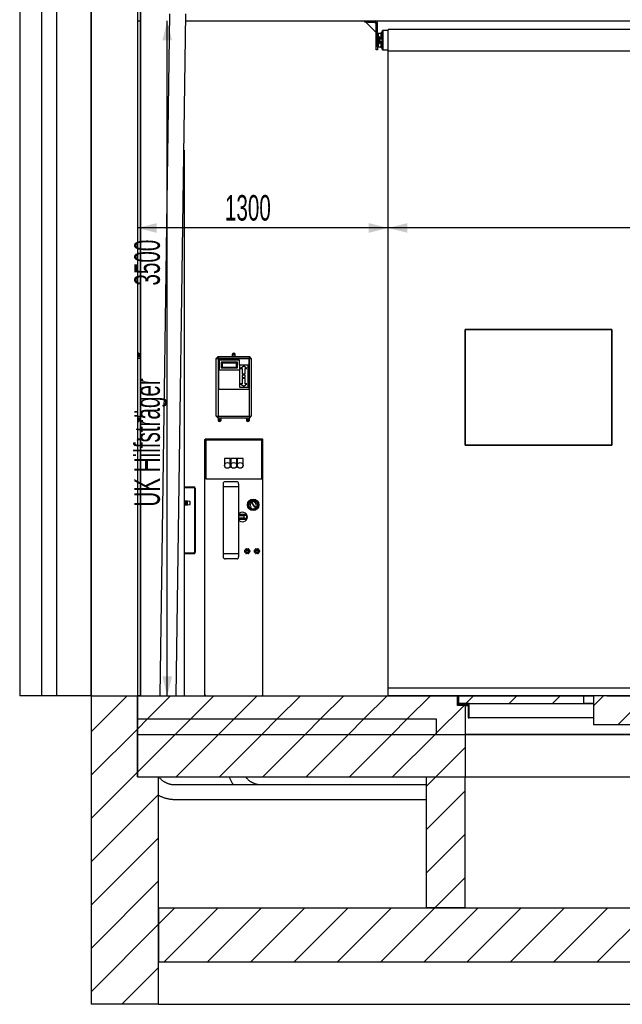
# Model space of a CAD drawing. Header units: millimetres. Extents: x 250 to 59450, y 0 to 41800.
# Tile 116 of 148: x 27277 to 30402, y 27133 to 32239. Entities that reach past the tile are written whole.
import ezdxf

# ---------------------------------------------------------------- set-up
doc = ezdxf.new("R2010")
doc.units = ezdxf.units.MM
doc.header["$LTSCALE"] = 50
doc.linetypes.add('CENTER', pattern=[10.16, 6.35, -1.27, 1.27, -1.27])
doc.layers.add('MASS', color=29, linetype='Continuous')
doc.layers.add('SCHNITT', color=5, linetype='CENTER')
doc.styles.add('SLDTEXTSTYLE0', font='TXT', dxfattribs={"width": 0.605})
doc.dimstyles.new('SLDDIMSTYLE2', dxfattribs={"dimtxt": 128.415934, "dimasz": 100, "dimexe": 0, "dimexo": 0.0625, "dimgap": 32.103984, "dimtad": 1, "dimdec": 1, "dimrnd": 1e-09, "dimzin": 12, "dimdsep": 46, "dimtxsty": 'SLDTEXTSTYLE0', "dimsah": 1, "dimcen": 0.09, "dimadec": 0, "dimazin": 3, "dimtfac": 1, "dimtdec": 1, "dimtofl": 0, "dimtmove": 0, "dimatfit": 3, "dimfxl": 1, "dimfrac": 2, "dimtolj": 1, "dimtzin": 12, "dimarcsym": 0})

# ---------------------------------------------------------------- blocks, each defined once
blk = doc.blocks.new('_D_57')
at = {"layer": 'MASS'}
blk.add_line((28042.4, 28733.2), (28042.4, 32233.2), dxfattribs=at)
for points in [[(28042.4, 32233.2), (28017.4, 32133.2), (28067.4, 32133.2)], [(28042.4, 28733.2), (28067.4, 28833.2), (28017.4, 28833.2)]]:
    blk.add_solid(points, dxfattribs=at)
at = {"layer": 'MASS', "attachment_point": 1, "rotation": 90, "style": 'SLDTEXTSTYLE0'}
for s, insert, char_height in [('3500', (27871.8, 30860.5), 132.29), ('UK Hilfsträger', (27871.8, 29713.9), 132.292)]:
    blk.add_mtext(s, dxfattribs=dict(at, insert=insert, char_height=char_height))
blk = doc.blocks.new('_D_58')
at = {"layer": 'MASS'}
blk.add_line((35187.4, 31159.3), (29187.4, 31159.3), dxfattribs=at)
for points in [[(29187.4, 31159.3), (29287.4, 31134.3), (29287.4, 31184.3)], [(35187.4, 31159.3), (35087.4, 31184.3), (35087.4, 31134.3)]]:
    blk.add_solid(points, dxfattribs=at)
at = {"layer": 'MASS', "insert": (31991.4, 31329.9), "char_height": 132.29, "attachment_point": 1, "style": 'SLDTEXTSTYLE0'}
blk.add_mtext('6000', dxfattribs=at)
blk = doc.blocks.new('_D_59')
at = {"layer": 'MASS'}
blk.add_line((29187.4, 31159.3), (27887.4, 31159.3), dxfattribs=at)
for points in [[(27887.4, 31159.3), (27987.4, 31134.3), (27987.4, 31184.3)], [(29187.4, 31159.3), (29087.4, 31184.3), (29087.4, 31134.3)]]:
    blk.add_solid(points, dxfattribs=at)
at = {"layer": 'MASS', "insert": (28341.4, 31329.9), "char_height": 132.29, "attachment_point": 1, "style": 'SLDTEXTSTYLE0'}
blk.add_mtext('1300', dxfattribs=at)
blk = doc.blocks.new('_D_60')
at = {"layer": 'MASS'}
for p, q in [((35837.4, 32183.2), (35837.4, 32800.2)), ((35837.4, 32775.2), (27887.4, 32775.2))]:
    blk.add_line(p, q, dxfattribs=at)
for points in [[(27887.4, 32775.2), (27987.4, 32750.2), (27987.4, 32800.2)], [(35837.4, 32775.2), (35737.4, 32800.2), (35737.4, 32750.2)]]:
    blk.add_solid(points, dxfattribs=at)
at = {"layer": 'MASS', "insert": (31666.4, 32945.7), "char_height": 132.29, "attachment_point": 1, "style": 'SLDTEXTSTYLE0'}
blk.add_mtext('7950', dxfattribs=at)
blk = doc.blocks.new('_D_68')
at = {"layer": 'MASS'}
blk.add_line((41220.3, 34063.2), (41220.3, 28733.2), dxfattribs=at)
for points in [[(41220.3, 34063.2), (41195.3, 33963.2), (41245.3, 33963.2)], [(41220.3, 28733.2), (41245.3, 28833.2), (41195.3, 28833.2)]]:
    blk.add_solid(points, dxfattribs=at)
at = {"layer": 'MASS', "insert": (41049.8, 31202.2), "char_height": 132.29, "attachment_point": 1, "rotation": 90, "style": 'SLDTEXTSTYLE0'}
blk.add_mtext('5330', dxfattribs=at)

msp = doc.modelspace()

# ---------------------------------------------------------------- hatches: boundary and pattern name
at = {"linetype": 'Continuous', "lineweight": 18}
h = msp.add_hatch(dxfattribs=at)
h.set_pattern_fill('ANSI31', scale=50, style=0)
h.paths.add_polyline_path([(27647.36, 27133.17), (27997.36, 27133.17), (27997.36, 28313.17), (27887.36, 28313.17), (27887.36, 28733.17), (27647.36, 28733.17)], flags=0)
h = msp.add_hatch(dxfattribs=at)
h.set_pattern_fill('ANSI31', scale=50, style=0)
h.paths.add_polyline_path([(27887.36, 28733.17), (27887.36, 28613.17), (29437.36, 28613.17), (29437.36, 28533.17), (29587.36, 28533.17), (29587.36, 28683.17), (29547.36, 28683.17), (29547.36, 28733.17)], flags=0)
h = msp.add_hatch(dxfattribs=at)
h.set_pattern_fill('ANSI31', scale=50, style=0)
edge = h.paths.add_edge_path(flags=0)
edge.add_line((29547.36, 28683.17), (29587.36, 28683.17))
edge.add_line((29587.36, 28683.17), (29587.36, 28685.67))
edge.add_arc((29584.86, 28685.67), 2.5, 0, 90)
edge.add_line((29584.86, 28688.17), (29557.36, 28688.17))
edge.add_arc((29557.36, 28693.17), 5, 180, 270, ccw=False)
edge.add_line((29552.36, 28693.17), (29552.36, 28730.67))
edge.add_arc((29549.86, 28730.67), 2.5, 0, 90)
edge.add_line((29549.86, 28733.17), (29547.36, 28733.17))
edge.add_line((29547.36, 28733.17), (29547.36, 28683.17))
h = msp.add_hatch(dxfattribs=at)
h.set_pattern_fill('ANSI31', scale=50, style=0)
h.paths.add_polyline_path([(29437.36, 28613.17), (27887.36, 28613.17), (27887.36, 28533.17), (29437.36, 28533.17)], flags=0)
h = msp.add_hatch(dxfattribs=at)
h.set_pattern_fill('ANSI31', scale=50, style=0)
h.paths.add_polyline_path([(27887.36, 28533.17), (27887.36, 28313.17), (29587.36, 28313.17), (29587.36, 28533.17)], flags=0)
h = msp.add_hatch(dxfattribs=at)
h.set_pattern_fill('ANSI31', scale=50, style=0)
h.paths.add_polyline_path([(29387.36, 27633.17), (29587.36, 27633.17), (29587.36, 28313.17), (29387.36, 28313.17)], flags=0)
h = msp.add_hatch(dxfattribs=at)
h.set_pattern_fill('ANSI31', scale=50, style=0)
h.paths.add_polyline_path([(27997.36, 27633.17), (27997.36, 27353.17), (56532.36, 27353.17), (56532.36, 27633.17)], flags=0)
at = {"layer": 'SCHNITT', "linetype": 'Continuous', "lineweight": 18}
h = msp.add_hatch(dxfattribs=at)
h.set_pattern_fill('ANSI31', color=256, scale=50, angle=3e-322, style=0)
h.paths.add_polyline_path([(30201.36, 28733.17), (29552.36, 28733.17), (29552.36, 28693.17), (30201.36, 28693.17)], flags=0)
h = msp.add_hatch(dxfattribs=at)
h.set_pattern_fill('ANSI31', color=256, scale=50, angle=3e-322, style=0)
h.paths.add_polyline_path([(30252.36, 28583.17), (31397.36, 28583.17), (31397.36, 28733.17), (31092.36, 28733.17), (31092.36, 28733.16), (30322.36, 28733.16), (30322.36, 28733.17), (30252.36, 28733.17)], flags=0)
h = msp.add_hatch(dxfattribs=at)
h.set_pattern_fill('ANSI31', color=256, scale=50, angle=3e-322, style=0)
edge = h.paths.add_edge_path(flags=0)
edge.add_line((29607.36, 28618.17), (29607.36, 28693.17))
edge.add_line((29607.36, 28693.17), (29557.36, 28693.17))
edge.add_line((29557.36, 28693.17), (29557.36, 28690.67))
edge.add_arc((29559.86, 28690.67), 2.5, 180, 270)
edge.add_line((29559.86, 28688.17), (29597.36, 28688.17))
edge.add_arc((29597.36, 28683.17), 5, 0, 90, ccw=False)
edge.add_line((29602.36, 28683.17), (29602.36, 28620.67))
edge.add_arc((29604.86, 28620.67), 2.5, 180, 270)
edge.add_line((29604.86, 28618.17), (29607.36, 28618.17))

# ---------------------------------------------------------------- linework, layer by layer
at = {"color": 250, "linetype": 'Continuous', "lineweight": 25, "true_color": 0x404040}
for p, q in [((27901.36, 32633.17), (27901.36, 28733.17)), ((27904.36, 32633.17), (27904.36, 28733.17)), ((27277.36, 32443.17), (27277.36, 28733.17)), ((27392.36, 28733.17), (27392.36, 32443.17)), ((27467.36, 32443.17), (27467.36, 28733.17)), ((27647.36, 32443.17), (27647.36, 28733.17)), ((27647.36, 28733.17), (27647.36, 32443.17)), ((27887.36, 32443.17), (27887.36, 28733.17)), ((28005.36, 28733.17), (28055.36, 32270.24)), ((28089.36, 28733.17), (28139.36, 32270.24)), ((28129.36, 31562.83), (28129.36, 28733.17)), ((27392.36, 28733.17), (27277.36, 28733.17)), ((27467.36, 28733.17), (27392.36, 28733.17)), ((27647.36, 28733.17), (27467.36, 28733.17)), ((27647.36, 28733.17), (27647.36, 27133.17)), ((27647.36, 28733.17), (27887.36, 28733.17)), ((27887.36, 28733.17), (29547.36, 28733.17)), ((27887.36, 28733.17), (27887.36, 28613.17)), ((27887.36, 28313.17), (27887.36, 28733.17)), ((29547.36, 28733.17), (29547.36, 28683.17)), ((29547.36, 28733.17), (29549.86, 28733.17)), ((29547.36, 28683.17), (29547.36, 28733.17)), ((29549.86, 28733.17), (29552.36, 28733.17)), ((29552.36, 28730.67), (29552.36, 28693.17)), ((29587.36, 28683.17), (29547.36, 28683.17)), ((29587.36, 28683.17), (29547.36, 28683.17)), ((29557.36, 28688.17), (29584.86, 28688.17)), ((29587.36, 28685.67), (29587.36, 28683.17)), ((29587.36, 28683.17), (29587.36, 28533.17)), ((29602.36, 28683.17), (29587.36, 28683.17)), ((29587.36, 28683.17), (29602.36, 28683.17)), ((27887.36, 28613.17), (29437.36, 28613.17)), ((27887.36, 28613.17), (27887.36, 28533.17)), ((27887.36, 28613.17), (29437.36, 28613.17)), ((29437.36, 28613.17), (29437.36, 28533.17)), ((29437.36, 28613.17), (29437.36, 28533.17)), ((27887.36, 28533.17), (29587.36, 28533.17)), ((27887.36, 28533.17), (27887.36, 28313.17)), ((27887.36, 28533.17), (29437.36, 28533.17)), ((29437.36, 28533.17), (29587.36, 28533.17)), ((29587.36, 28533.17), (29587.36, 28313.17)), ((29587.36, 28533.17), (34787.36, 28533.17)), ((34787.36, 28533.17), (29587.36, 28533.17)), ((27887.36, 28313.17), (29587.36, 28313.17)), ((27887.36, 28313.17), (27997.36, 28313.17)), ((27997.36, 27133.17), (27997.36, 28313.17)), ((29387.36, 27633.17), (29387.36, 28313.17)), ((29387.36, 28313.17), (29587.36, 28313.17)), ((29587.36, 28313.17), (34787.36, 28313.17)), ((29587.36, 27633.17), (29587.36, 28313.17)), ((29587.36, 28313.17), (34787.36, 28313.17)), ((29387.36, 28270.67), (28083.04, 28270.67)), ((28082.17, 28195.67), (28083.04, 28195.67)), ((28083.04, 28195.67), (29387.36, 28195.67)), ((27997.36, 27633.17), (56532.36, 27633.17)), ((27997.36, 27633.17), (27997.36, 27353.17)), ((29587.36, 27633.17), (29387.36, 27633.17)), ((27997.36, 27353.17), (56532.36, 27353.17)), ((27997.36, 27133.17), (27647.36, 27133.17)), ((27997.36, 27133.17), (50960.65, 27133.17))]:
    msp.add_line(p, q, dxfattribs=at)
at = {"color": 96, "linetype": 'Continuous', "lineweight": 25, "true_color": 0x008000}
for p, q in [((27887.36, 32233.17), (27901.36, 32233.17)), ((28138.83, 32233.17), (29067.36, 32233.17)), ((29120.36, 32233.17), (35254.36, 32233.17))]:
    msp.add_line(p, q, dxfattribs=at)
at = {"color": 17, "linetype": 'Continuous', "lineweight": 25, "true_color": 0x804040}
for p, q in [((29067.36, 32227.17), (29067.36, 32233.17)), ((29067.36, 32233.17), (29082.36, 32233.17)), ((29082.36, 32227.17), (29067.36, 32227.17)), ((29071.36, 32227.17), (29126.36, 32172.17)), ((29082.36, 32233.17), (29120.36, 32233.17)), ((29082.36, 32227.17), (29120.36, 32227.17)), ((29116.36, 32227.17), (29126.36, 32217.17)), ((29126.36, 32098.17), (29126.36, 32221.17)), ((29132.36, 32098.17), (29132.36, 32221.17)), ((29155.86, 32173.17), (29152.36, 32173.17)), ((29152.36, 32137.67), (29152.36, 32173.17)), ((29159.36, 32173.17), (29155.86, 32173.17)), ((29155.86, 32137.67), (29155.86, 32173.17)), ((29155.86, 32137.67), (29155.86, 32173.17)), ((29162.36, 32183.17), (29159.36, 32183.17)), ((29159.36, 32173.17), (29159.36, 32183.17)), ((29162.36, 32173.17), (29159.36, 32173.17)), ((29159.36, 32133.17), (29159.36, 32173.17)), ((29187.36, 32183.17), (29162.36, 32183.17)), ((29162.36, 32133.17), (29162.36, 32183.17)), ((35187.36, 32188.17), (29187.36, 32188.17)), ((29187.36, 32078.17), (29187.36, 32188.17)), ((29152.36, 32167.17), (29132.36, 32167.17)), ((29137.36, 32164.67), (29132.36, 32164.67)), ((29137.36, 32149.33), (29132.36, 32149.33)), ((29137.36, 32149.33), (29137.36, 32164.67)), ((29143.36, 32151.17), (29137.36, 32151.17)), ((29137.36, 32149.33), (29137.36, 32117.02)), ((29143.36, 32151.17), (29143.36, 32115.17)), ((29158.36, 32137.67), (29143.36, 32137.67)), ((29143.36, 32128.67), (29158.36, 32128.67)), ((29152.36, 32093.17), (29152.36, 32128.67)), ((29155.86, 32093.17), (29155.86, 32128.67)), ((29155.86, 32093.17), (29155.86, 32128.67)), ((29159.36, 32143.17), (29158.36, 32143.17)), ((29158.36, 32143.17), (29158.36, 32123.17)), ((29158.36, 32123.17), (29159.36, 32123.17)), ((29159.36, 32093.17), (29159.36, 32133.17)), ((29162.36, 32083.17), (29162.36, 32133.17)), ((29126.36, 32083.17), (29126.36, 32098.17)), ((29132.36, 32083.17), (29126.36, 32083.17)), ((29137.36, 32117.02), (29132.36, 32117.02)), ((29137.36, 32101.67), (29132.36, 32101.67)), ((29132.36, 32099.17), (29152.36, 32099.17)), ((29132.36, 32098.17), (29132.36, 32083.17)), ((29137.36, 32101.67), (29137.36, 32117.02)), ((29137.36, 32115.17), (29143.36, 32115.17)), ((29152.36, 32093.17), (29155.86, 32093.17)), ((29155.86, 32093.17), (29159.36, 32093.17)), ((29159.36, 32093.17), (29162.36, 32093.17)), ((29159.36, 32083.17), (29159.36, 32093.17)), ((29159.36, 32083.17), (29162.36, 32083.17)), ((29162.36, 32083.17), (29187.36, 32083.17)), ((29187.36, 32078.17), (35187.36, 32078.17)), ((29187.36, 28773.67), (29187.36, 32078.17)), ((29587.36, 30033.17), (29587.36, 30633.17)), ((29587.36, 30633.17), (30347.36, 30633.17)), ((30347.36, 30633.17), (29587.36, 30633.17)), ((29587.36, 30633.17), (29587.36, 30033.17)), ((30347.36, 30633.17), (30347.36, 30033.17)), ((30347.36, 30033.17), (30347.36, 30633.17)), ((30347.36, 30033.17), (29587.36, 30033.17)), ((29587.36, 30033.17), (30347.36, 30033.17)), ((29187.36, 28773.67), (35187.36, 28773.67)), ((29187.36, 28733.68), (29187.36, 28773.67)), ((35187.36, 28733.68), (29187.36, 28733.68)), ((29187.36, 28733.17), (29187.36, 28733.68))]:
    msp.add_line(p, q, dxfattribs=at)
at = {"color": 190, "linetype": 'Continuous', "lineweight": 25, "true_color": 0x8000ff}
for p, q in [((27895.36, 30510.67), (27887.36, 30510.67)), ((27887.36, 30493.17), (27901.36, 30493.17)), ((27895.36, 30510.67), (27895.36, 30503.17)), ((27895.36, 30503.17), (27895.36, 30493.17)), ((28306.36, 30493.17), (28296.36, 30483.17)), ((28306.36, 30493.17), (28306.36, 30483.17)), ((28306.36, 30493.17), (28468.36, 30493.17)), ((28379.86, 30503.17), (28379.86, 30493.17)), ((28394.86, 30493.17), (28394.86, 30503.17)), ((28468.36, 30483.17), (28468.36, 30493.17)), ((28478.36, 30483.17), (28468.36, 30493.17)), ((27901.36, 30483.17), (27887.36, 30483.17)), ((28296.36, 30183.17), (28296.36, 30483.17)), ((28296.36, 30483.17), (28306.36, 30483.17)), ((28306.36, 30483.17), (28306.36, 30183.17)), ((28468.36, 30483.17), (28306.36, 30483.17)), ((28466.36, 30481.17), (28308.36, 30481.17)), ((28308.36, 30481.17), (28308.36, 30323.17)), ((28416.36, 30473.17), (28311.36, 30473.17)), ((28311.36, 30473.17), (28311.36, 30423.17)), ((28406.36, 30463.17), (28321.36, 30463.17)), ((28321.36, 30463.17), (28321.36, 30433.17)), ((28326.36, 30458.17), (28321.36, 30463.17)), ((28326.36, 30438.17), (28321.36, 30433.17)), ((28401.36, 30458.17), (28326.36, 30458.17)), ((28326.36, 30458.17), (28326.36, 30438.17)), ((28326.36, 30438.17), (28401.36, 30438.17)), ((28401.36, 30458.17), (28406.36, 30463.17)), ((28401.36, 30438.17), (28401.36, 30458.17)), ((28401.36, 30438.17), (28406.36, 30433.17)), ((28406.36, 30433.17), (28406.36, 30463.17)), ((28416.36, 30448.17), (28416.36, 30473.17)), ((28461.36, 30448.17), (28416.36, 30448.17)), ((28416.36, 30448.17), (28416.36, 30333.17)), ((28438.86, 30443.17), (28423.01, 30431.17)), ((28438.86, 30443.17), (28423.01, 30431.17)), ((28454.7, 30431.17), (28438.86, 30443.17)), ((28454.7, 30431.17), (28438.86, 30443.17)), ((28461.36, 30333.17), (28461.36, 30448.17)), ((28466.36, 30323.17), (28466.36, 30481.17)), ((28468.36, 30183.17), (28468.36, 30483.17)), ((28468.36, 30483.17), (28478.36, 30483.17)), ((28478.36, 30483.17), (28478.36, 30183.17)), ((28311.36, 30423.17), (28416.36, 30423.17)), ((28321.36, 30433.17), (28406.36, 30433.17)), ((28423.01, 30431.17), (28431.36, 30431.17)), ((28423.01, 30431.17), (28431.36, 30431.17)), ((28431.36, 30431.17), (28431.36, 30402.67)), ((28431.36, 30431.17), (28431.36, 30402.67)), ((28431.36, 30402.67), (28446.36, 30402.67)), ((28431.36, 30402.67), (28446.36, 30402.67)), ((28431.36, 30396.67), (28431.36, 30384.67)), ((28446.36, 30396.67), (28431.36, 30396.67)), ((28446.36, 30396.67), (28431.36, 30396.67)), ((28431.36, 30396.67), (28431.36, 30384.67)), ((28431.36, 30384.67), (28446.36, 30384.67)), ((28431.36, 30384.67), (28446.36, 30384.67)), ((28446.36, 30402.67), (28446.36, 30431.17)), ((28446.36, 30431.17), (28454.7, 30431.17)), ((28446.36, 30402.67), (28446.36, 30431.17)), ((28446.36, 30431.17), (28454.7, 30431.17)), ((28446.36, 30384.67), (28446.36, 30396.67)), ((28446.36, 30384.67), (28446.36, 30396.67)), ((28416.36, 30333.17), (28461.36, 30333.17)), ((28423.01, 30350.17), (28438.86, 30338.17)), ((28431.36, 30350.17), (28423.01, 30350.17)), ((28431.36, 30350.17), (28423.01, 30350.17)), ((28423.01, 30350.17), (28438.86, 30338.17)), ((28446.36, 30378.67), (28431.36, 30378.67)), ((28431.36, 30378.67), (28431.36, 30350.17)), ((28446.36, 30378.67), (28431.36, 30378.67)), ((28431.36, 30378.67), (28431.36, 30350.17)), ((28438.86, 30338.17), (28454.7, 30350.17)), ((28438.86, 30338.17), (28454.7, 30350.17)), ((28446.36, 30350.17), (28446.36, 30378.67)), ((28446.36, 30350.17), (28446.36, 30378.67)), ((28454.7, 30350.17), (28446.36, 30350.17)), ((28454.7, 30350.17), (28446.36, 30350.17)), ((28308.36, 30323.17), (28466.36, 30323.17)), ((27887.36, 30183.17), (27901.36, 30183.17)), ((28296.36, 30183.17), (28306.36, 30183.17)), ((28296.36, 30183.17), (28306.36, 30173.17)), ((28306.36, 30183.17), (28468.36, 30183.17)), ((28306.36, 30173.17), (28306.36, 30183.17)), ((28468.36, 30183.17), (28478.36, 30183.17)), ((28468.36, 30173.17), (28478.36, 30183.17)), ((28468.36, 30183.17), (28468.36, 30173.17)), ((27895.36, 30173.17), (27887.36, 30173.17)), ((27887.36, 30155.67), (27895.36, 30155.67)), ((27901.36, 30173.17), (27895.36, 30173.17)), ((27895.36, 30173.17), (27895.36, 30163.17)), ((27895.36, 30163.17), (27895.36, 30155.67)), ((28468.36, 30173.17), (28306.36, 30173.17)), ((28306.36, 30173.17), (28306.36, 30163.17)), ((28321.36, 30163.17), (28321.36, 30173.17)), ((28453.36, 30173.17), (28453.36, 30163.17)), ((28468.36, 30163.17), (28468.36, 30173.17))]:
    msp.add_line(p, q, dxfattribs=at)
at = {"color": 142, "linetype": 'Continuous', "lineweight": 25, "true_color": 0x008ed2}
for p, q in [((27890.91, 30061.67), (27890.91, 30063.17)), ((27901.36, 30063.17), (27890.91, 30063.17)), ((27901.36, 30061.67), (27890.91, 30061.67)), ((27890.91, 30061.6), (27901.36, 30061.6)), ((28237.36, 28734.74), (28237.36, 30061.6)), ((28237.36, 30061.6), (28238.86, 30061.6)), ((28238.93, 30063.17), (28238.93, 30061.67)), ((28535.78, 30063.17), (28238.93, 30063.17)), ((28242.36, 30058.17), (28242.36, 29858.17)), ((28532.36, 30058.17), (28242.36, 30058.17)), ((28532.36, 29858.17), (28532.36, 30058.17)), ((28535.78, 30063.17), (28535.78, 30061.67)), ((28537.36, 30061.6), (28535.86, 30061.6)), ((28537.36, 28734.74), (28537.36, 30061.6)), ((28369.36, 29963.17), (28339.36, 29963.17)), ((28339.36, 29963.17), (28339.36, 29928.17)), ((28369.36, 29928.17), (28369.36, 29963.17)), ((28372.36, 29963.17), (28372.36, 29928.17)), ((28402.36, 29963.17), (28372.36, 29963.17)), ((28402.36, 29928.17), (28402.36, 29963.17)), ((28405.36, 29963.17), (28405.36, 29928.17)), ((28435.36, 29963.17), (28405.36, 29963.17)), ((28435.36, 29928.17), (28435.36, 29963.17)), ((28242.36, 29858.17), (28532.36, 29858.17)), ((28332.36, 29833.17), (28332.36, 29820.28)), ((28402.36, 29843.17), (28342.36, 29843.17)), ((28412.36, 29833.17), (28412.36, 29820.28)), ((28129.36, 29816.17), (28180.25, 29816.17)), ((28129.36, 29813.17), (28180.25, 29813.17)), ((28184.36, 29809.06), (28184.36, 29477.28)), ((28187.36, 29809.06), (28187.36, 29477.28)), ((28332.36, 29820.28), (28332.36, 29816.17)), ((28412.36, 29816.17), (28332.36, 29816.17)), ((28332.36, 29816.17), (28332.36, 29809.06)), ((28332.36, 29809.06), (28332.36, 29477.28)), ((28412.36, 29820.28), (28412.36, 29816.17)), ((28412.36, 29816.17), (28412.36, 29809.06)), ((28412.36, 29809.06), (28412.36, 29477.28)), ((28131.86, 29743.17), (28129.36, 29743.17)), ((28129.36, 29723.17), (28131.86, 29723.17)), ((28132.86, 29742.17), (28131.86, 29743.17)), ((28131.86, 29723.17), (28131.86, 29743.17)), ((28131.86, 29723.17), (28132.86, 29724.17)), ((28133.86, 29743.17), (28132.86, 29742.17)), ((28132.86, 29724.17), (28132.86, 29742.17)), ((28132.86, 29724.17), (28133.86, 29723.17)), ((28136.86, 29743.17), (28133.86, 29743.17)), ((28133.86, 29723.17), (28133.86, 29743.17)), ((28133.86, 29723.17), (28136.86, 29723.17)), ((28137.86, 29742.17), (28136.86, 29743.17)), ((28136.86, 29723.17), (28136.86, 29743.17)), ((28136.86, 29723.17), (28137.86, 29724.17)), ((28138.86, 29743.17), (28137.86, 29742.17)), ((28137.86, 29724.17), (28137.86, 29742.17)), ((28137.86, 29724.17), (28138.86, 29723.17)), ((28141.86, 29743.17), (28138.86, 29743.17)), ((28138.86, 29723.17), (28138.86, 29743.17)), ((28138.86, 29723.17), (28141.86, 29723.17)), ((28142.86, 29742.17), (28141.86, 29743.17)), ((28141.86, 29723.17), (28141.86, 29743.17)), ((28141.86, 29723.17), (28142.86, 29724.17)), ((28143.86, 29743.17), (28142.86, 29742.17)), ((28142.86, 29724.17), (28142.86, 29742.17)), ((28142.86, 29724.17), (28143.86, 29723.17)), ((28147.86, 29743.17), (28143.86, 29743.17)), ((28143.86, 29723.17), (28143.86, 29743.17)), ((28143.86, 29723.17), (28147.86, 29723.17)), ((28160.86, 29740.67), (28147.86, 29743.17)), ((28147.86, 29723.17), (28147.86, 29743.17)), ((28147.86, 29723.17), (28160.86, 29725.67)), ((28160.86, 29725.67), (28160.86, 29740.67)), ((28470.86, 29724.02), (28472.86, 29724.02)), ((28470.86, 29723.32), (28470.86, 29724.02)), ((28470.86, 29723.32), (28472.86, 29723.32)), ((28471.9, 29724.83), (28471.91, 29725.03)), ((28472.89, 29724.75), (28471.9, 29724.83)), ((28472.89, 29722.6), (28471.9, 29722.52)), ((28471.91, 29722.32), (28471.9, 29722.52)), ((28472.91, 29724.95), (28471.91, 29725.03)), ((28472.91, 29722.4), (28471.91, 29722.32)), ((28472.04, 29726.08), (28472.07, 29726.28)), ((28473.02, 29725.92), (28472.04, 29726.08)), ((28473.02, 29721.43), (28472.04, 29721.27)), ((28472.07, 29721.07), (28472.04, 29721.27)), ((28473.06, 29726.12), (28472.07, 29726.28)), ((28473.06, 29721.23), (28472.07, 29721.07)), ((28472.27, 29727.31), (28472.32, 29727.51)), ((28473.25, 29727.08), (28472.27, 29727.31)), ((28473.25, 29720.27), (28472.27, 29720.04)), ((28472.32, 29719.84), (28472.27, 29720.04)), ((28473.29, 29727.27), (28472.32, 29727.51)), ((28473.29, 29720.08), (28472.32, 29719.84)), ((28472.61, 29728.52), (28472.67, 29728.71)), ((28473.56, 29728.21), (28472.61, 29728.52)), ((28473.56, 29719.13), (28472.61, 29718.83)), ((28472.67, 29718.63), (28472.61, 29718.83)), ((28473.62, 29728.4), (28472.67, 29728.71)), ((28473.62, 29718.94), (28472.67, 29718.63)), ((28472.86, 29724.02), (28472.86, 29723.32)), ((28472.91, 29724.95), (28472.89, 29724.75)), ((28472.89, 29722.6), (28472.91, 29722.4)), ((28473.06, 29726.12), (28473.02, 29725.92)), ((28473.02, 29721.43), (28473.06, 29721.23)), ((28473.03, 29729.7), (28473.11, 29729.89)), ((28473.96, 29729.32), (28473.03, 29729.7)), ((28474.04, 29729.51), (28473.11, 29729.89)), ((28473.29, 29727.27), (28473.25, 29727.08)), ((28473.25, 29720.27), (28473.29, 29720.08)), ((28473.55, 29730.85), (28473.64, 29731.03)), ((28474.44, 29730.4), (28473.55, 29730.85)), ((28473.62, 29728.4), (28473.56, 29728.21)), ((28473.56, 29719.13), (28473.62, 29718.94)), ((28474.54, 29730.57), (28473.64, 29731.03)), ((28474.04, 29729.51), (28473.96, 29729.32)), ((28474.16, 29731.95), (28474.27, 29732.12)), ((28475.01, 29731.43), (28474.16, 29731.95)), ((28475.12, 29731.6), (28474.27, 29732.12)), ((28474.54, 29730.57), (28474.44, 29730.4)), ((28474.85, 29733), (28474.97, 29733.16)), ((28475.66, 29732.41), (28474.85, 29733)), ((28475.78, 29732.57), (28474.97, 29733.16)), ((28475.12, 29731.6), (28475.01, 29731.43)), ((28475.59, 29735.45), (28476.08, 29735.94)), ((28475.59, 29735.45), (28477, 29734.03)), ((28475.62, 29733.99), (28475.75, 29734.14)), ((28476.38, 29733.34), (28475.62, 29733.99)), ((28475.78, 29732.57), (28475.66, 29732.41)), ((28476.51, 29733.49), (28475.75, 29734.14)), ((28476.08, 29735.94), (28477.5, 29734.53)), ((28476.51, 29733.49), (28476.38, 29733.34)), ((28477.5, 29734.53), (28477, 29734.03)), ((28477.39, 29735.78), (28477.54, 29735.91)), ((28478.04, 29735.02), (28477.39, 29735.78)), ((28478.19, 29735.15), (28477.54, 29735.91)), ((28487.57, 29725.15), (28477.86, 29737.43)), ((28477.86, 29737.43), (28486.55, 29724.4)), ((28478.19, 29735.15), (28478.04, 29735.02)), ((28478.37, 29736.56), (28478.42, 29736.59)), ((28478.96, 29735.75), (28478.37, 29736.56)), ((28478.48, 29736.64), (28478.53, 29736.68)), ((28479.12, 29735.87), (28478.53, 29736.68)), ((28478.97, 29735.76), (28478.96, 29735.75)), ((28479.12, 29735.87), (28479.1, 29735.86)), ((28479.41, 29737.26), (28479.58, 29737.37)), ((28479.93, 29736.41), (28479.41, 29737.26)), ((28480.1, 29736.52), (28479.58, 29737.37)), ((28480.1, 29736.52), (28479.93, 29736.41)), ((28480.5, 29737.88), (28480.68, 29737.98)), ((28480.96, 29736.99), (28480.5, 29737.88)), ((28481.13, 29737.08), (28480.68, 29737.98)), ((28481.13, 29737.08), (28480.96, 29736.99)), ((28481.64, 29738.42), (28481.82, 29738.49)), ((28482.02, 29737.49), (28481.64, 29738.42)), ((28482.21, 29737.57), (28481.82, 29738.49)), ((28482.21, 29737.57), (28482.02, 29737.49)), ((28482.82, 29738.86), (28483.01, 29738.92)), ((28483.12, 29737.91), (28482.82, 29738.86)), ((28483.32, 29737.97), (28483.01, 29738.92)), ((28483.32, 29737.97), (28483.12, 29737.91)), ((28484.02, 29739.21), (28484.22, 29739.26)), ((28484.26, 29738.24), (28484.02, 29739.21)), ((28484.45, 29738.28), (28484.22, 29739.26)), ((28484.45, 29738.28), (28484.26, 29738.24)), ((28485.25, 29739.46), (28485.45, 29739.49)), ((28485.41, 29738.47), (28485.25, 29739.46)), ((28485.61, 29738.51), (28485.41, 29738.47)), ((28485.61, 29738.51), (28485.45, 29739.49)), ((28486.5, 29739.62), (28486.7, 29739.63)), ((28486.58, 29738.62), (28486.5, 29739.62)), ((28486.78, 29738.64), (28486.58, 29738.62)), ((28486.78, 29738.64), (28486.7, 29739.63)), ((28487.51, 29740.67), (28488.21, 29740.67)), ((28487.51, 29740.67), (28487.51, 29738.67)), ((28488.21, 29738.67), (28487.51, 29738.67)), ((28488.03, 29722.18), (28495.07, 29711.61)), ((28488.21, 29740.67), (28488.21, 29738.67)), ((28488.93, 29738.64), (28489.01, 29739.63)), ((28489.13, 29738.62), (28488.93, 29738.64)), ((28489.01, 29739.63), (28489.21, 29739.62)), ((28489.13, 29738.62), (28489.21, 29739.62)), ((28497.1, 29713.08), (28489.22, 29723.05)), ((28490.1, 29738.51), (28490.26, 29739.49)), ((28490.3, 29738.47), (28490.1, 29738.51)), ((28490.26, 29739.49), (28490.46, 29739.46)), ((28490.3, 29738.47), (28490.46, 29739.46)), ((28491.26, 29738.28), (28491.49, 29739.26)), ((28491.45, 29738.24), (28491.26, 29738.28)), ((28491.45, 29738.24), (28491.69, 29739.21)), ((28491.49, 29739.26), (28491.69, 29739.21)), ((28492.4, 29737.97), (28492.7, 29738.92)), ((28492.59, 29737.91), (28492.4, 29737.97)), ((28492.59, 29737.91), (28492.89, 29738.86)), ((28492.7, 29738.92), (28492.89, 29738.86)), ((28493.5, 29737.57), (28493.89, 29738.49)), ((28493.69, 29737.49), (28493.5, 29737.57)), ((28493.69, 29737.49), (28494.07, 29738.42)), ((28493.89, 29738.49), (28494.07, 29738.42)), ((28494.58, 29737.08), (28495.03, 29737.98)), ((28494.75, 29736.99), (28494.58, 29737.08)), ((28494.75, 29736.99), (28495.21, 29737.88)), ((28495.03, 29737.98), (28495.21, 29737.88)), ((28495.61, 29736.52), (28496.13, 29737.37)), ((28495.78, 29736.41), (28495.61, 29736.52)), ((28495.78, 29736.41), (28496.3, 29737.26)), ((28496.13, 29737.37), (28496.3, 29737.26)), ((28496.59, 29735.87), (28497.18, 29736.68)), ((28496.75, 29735.75), (28496.59, 29735.87)), ((28496.75, 29735.75), (28497.34, 29736.56)), ((28497.18, 29736.68), (28497.34, 29736.56)), ((28497.52, 29735.15), (28498.17, 29735.91)), ((28497.67, 29735.02), (28497.52, 29735.15)), ((28497.67, 29735.02), (28498.32, 29735.78)), ((28498.17, 29735.91), (28498.32, 29735.78)), ((28499.63, 29735.94), (28498.21, 29734.53)), ((28498.71, 29734.03), (28498.21, 29734.53)), ((28500.12, 29735.45), (28498.71, 29734.03)), ((28499.2, 29733.49), (28499.96, 29734.14)), ((28499.33, 29733.34), (28499.2, 29733.49)), ((28499.33, 29733.34), (28500.09, 29733.99)), ((28499.63, 29735.94), (28500.12, 29735.45)), ((28499.93, 29732.57), (28500.74, 29733.16)), ((28500.05, 29732.41), (28499.93, 29732.57)), ((28499.96, 29734.14), (28500.09, 29733.99)), ((28500.05, 29732.41), (28500.86, 29733)), ((28500.59, 29731.6), (28501.45, 29732.12)), ((28500.7, 29731.43), (28500.59, 29731.6)), ((28500.7, 29731.43), (28501.55, 29731.95)), ((28500.74, 29733.16), (28500.86, 29733)), ((28501.17, 29730.57), (28502.07, 29731.03)), ((28501.27, 29730.4), (28501.17, 29730.57)), ((28501.27, 29730.4), (28502.16, 29730.85)), ((28501.45, 29732.12), (28501.55, 29731.95)), ((28501.68, 29729.51), (28502.6, 29729.89)), ((28501.75, 29729.32), (28501.68, 29729.51)), ((28501.75, 29729.32), (28502.68, 29729.7)), ((28502.07, 29731.03), (28502.16, 29730.85)), ((28502.09, 29728.4), (28503.04, 29728.71)), ((28502.15, 29728.21), (28502.09, 29728.4)), ((28502.09, 29718.94), (28502.15, 29719.13)), ((28502.09, 29718.94), (28503.04, 29718.63)), ((28502.15, 29728.21), (28503.1, 29728.52)), ((28502.15, 29719.13), (28503.1, 29718.83)), ((28502.42, 29727.27), (28503.39, 29727.51)), ((28502.46, 29727.08), (28502.42, 29727.27)), ((28502.42, 29720.08), (28502.46, 29720.27)), ((28502.42, 29720.08), (28503.39, 29719.84)), ((28502.46, 29727.08), (28503.44, 29727.31)), ((28502.46, 29720.27), (28503.44, 29720.04)), ((28502.6, 29729.89), (28502.68, 29729.7)), ((28502.65, 29726.12), (28503.64, 29726.28)), ((28502.69, 29725.92), (28502.65, 29726.12)), ((28502.65, 29721.23), (28502.69, 29721.43)), ((28502.65, 29721.23), (28503.64, 29721.07)), ((28502.69, 29725.92), (28503.67, 29726.08)), ((28502.69, 29721.43), (28503.67, 29721.27)), ((28502.8, 29724.95), (28503.8, 29725.03)), ((28502.82, 29724.75), (28502.8, 29724.95)), ((28502.8, 29722.4), (28502.82, 29722.6)), ((28502.8, 29722.4), (28503.8, 29722.32)), ((28502.82, 29724.75), (28503.81, 29724.83)), ((28502.82, 29722.6), (28503.81, 29722.52)), ((28504.86, 29724.02), (28502.86, 29724.02)), ((28502.86, 29723.32), (28502.86, 29724.02)), ((28504.86, 29723.32), (28502.86, 29723.32)), ((28503.04, 29728.71), (28503.1, 29728.52)), ((28503.1, 29718.83), (28503.04, 29718.63)), ((28503.39, 29727.51), (28503.44, 29727.31)), ((28503.44, 29720.04), (28503.39, 29719.84)), ((28503.64, 29726.28), (28503.67, 29726.08)), ((28503.67, 29721.27), (28503.64, 29721.07)), ((28503.8, 29725.03), (28503.81, 29724.83)), ((28503.81, 29722.52), (28503.8, 29722.32)), ((28504.86, 29724.02), (28504.86, 29723.32)), ((28412.36, 29674.53), (28453.66, 29674.53)), ((28434.39, 29667.6), (28412.36, 29667.6)), ((28435.67, 29667.6), (28434.39, 29667.6)), ((28436.95, 29667.6), (28435.67, 29667.6)), ((28455.86, 29667.6), (28436.95, 29667.6)), ((28455.86, 29669.46), (28455.86, 29670.47)), ((28455.86, 29667.6), (28455.86, 29669.46)), ((28455.86, 29663.89), (28455.86, 29667.6)), ((28473.96, 29718.03), (28473.03, 29717.64)), ((28473.11, 29717.46), (28473.03, 29717.64)), ((28474.04, 29717.84), (28473.11, 29717.46)), ((28474.44, 29716.95), (28473.55, 29716.5)), ((28473.64, 29716.32), (28473.55, 29716.5)), ((28474.54, 29716.78), (28473.64, 29716.32)), ((28473.96, 29718.03), (28474.04, 29717.84)), ((28475.01, 29715.92), (28474.16, 29715.4)), ((28474.27, 29715.23), (28474.16, 29715.4)), ((28475.12, 29715.75), (28474.27, 29715.23)), ((28474.44, 29716.95), (28474.54, 29716.78)), ((28475.66, 29714.94), (28474.85, 29714.35)), ((28474.97, 29714.19), (28474.85, 29714.35)), ((28475.78, 29714.78), (28474.97, 29714.19)), ((28475.01, 29715.92), (28475.12, 29715.75)), ((28475.59, 29711.9), (28477, 29713.32)), ((28476.08, 29711.41), (28475.59, 29711.9)), ((28476.38, 29714.01), (28475.62, 29713.36)), ((28475.75, 29713.21), (28475.62, 29713.36)), ((28475.66, 29714.94), (28475.78, 29714.78)), ((28476.51, 29713.86), (28475.75, 29713.21)), ((28476.08, 29711.41), (28477.5, 29712.82)), ((28476.38, 29714.01), (28476.51, 29713.86)), ((28477, 29713.32), (28477.5, 29712.82)), ((28480.86, 29697.08), (28480.86, 29694.5)), ((28494.86, 29697.08), (28494.86, 29694.5)), ((28495.07, 29711.61), (28497.1, 29713.08)), ((28498.21, 29712.82), (28498.71, 29713.32)), ((28499.63, 29711.41), (28498.21, 29712.82)), ((28500.12, 29711.9), (28498.71, 29713.32)), ((28499.2, 29713.86), (28499.33, 29714.01)), ((28499.2, 29713.86), (28499.96, 29713.21)), ((28499.33, 29714.01), (28500.09, 29713.36)), ((28500.12, 29711.9), (28499.63, 29711.41)), ((28499.93, 29714.78), (28500.05, 29714.94)), ((28499.93, 29714.78), (28500.74, 29714.19)), ((28500.09, 29713.36), (28499.96, 29713.21)), ((28500.05, 29714.94), (28500.86, 29714.35)), ((28500.59, 29715.75), (28500.7, 29715.92)), ((28500.59, 29715.75), (28501.45, 29715.23)), ((28500.7, 29715.92), (28501.55, 29715.4)), ((28500.86, 29714.35), (28500.74, 29714.19)), ((28501.17, 29716.78), (28501.27, 29716.95)), ((28501.17, 29716.78), (28502.07, 29716.32)), ((28501.27, 29716.95), (28502.16, 29716.5)), ((28501.55, 29715.4), (28501.45, 29715.23)), ((28501.68, 29717.84), (28501.75, 29718.03)), ((28501.68, 29717.84), (28502.6, 29717.46)), ((28501.75, 29718.03), (28502.68, 29717.64)), ((28502.16, 29716.5), (28502.07, 29716.32)), ((28502.68, 29717.64), (28502.6, 29717.46)), ((28432.96, 29665.66), (28412.36, 29664.22)), ((28412.36, 29657.13), (28432.96, 29655.69)), ((28435.67, 29653.74), (28412.36, 29653.74)), ((28453.66, 29646.81), (28412.36, 29646.81)), ((28436.95, 29653.74), (28455.86, 29653.74)), ((28440.37, 29665.67), (28438.39, 29665.67)), ((28438.39, 29655.67), (28440.37, 29655.67)), ((28440.67, 29655.97), (28440.67, 29665.37)), ((28455.86, 29660.68), (28455.86, 29663.89)), ((28455.86, 29660.68), (28457.86, 29660.68)), ((28455.86, 29657.46), (28455.86, 29660.68)), ((28455.86, 29653.74), (28455.86, 29657.46)), ((28455.86, 29651.89), (28455.86, 29653.74)), ((28455.86, 29650.88), (28455.86, 29651.89)), ((28180.25, 29473.17), (28129.36, 29473.17)), ((28180.25, 29470.17), (28129.36, 29470.17)), ((28332.36, 29477.28), (28332.36, 29470.17)), ((28412.36, 29470.17), (28332.36, 29470.17)), ((28332.36, 29470.17), (28332.36, 29466.06)), ((28332.36, 29466.06), (28332.36, 29453.17)), ((28412.36, 29477.28), (28412.36, 29470.17)), ((28412.36, 29470.17), (28412.36, 29466.06)), ((28412.36, 29466.06), (28412.36, 29453.17)), ((28444.46, 29484.84), (28443.5, 29483.17)), ((28443.5, 29483.17), (28444.46, 29481.5)), ((28450.43, 29495.17), (28449.46, 29493.5)), ((28449.46, 29472.84), (28450.43, 29471.17)), ((28452.36, 29495.17), (28450.43, 29495.17)), ((28450.43, 29471.17), (28452.36, 29471.17)), ((28464.28, 29495.17), (28462.36, 29495.17)), ((28462.36, 29471.17), (28464.28, 29471.17)), ((28465.25, 29493.5), (28464.28, 29495.17)), ((28464.28, 29471.17), (28465.25, 29472.84)), ((28471.21, 29483.17), (28470.25, 29484.84)), ((28470.25, 29481.5), (28471.21, 29483.17)), ((28494.46, 29484.84), (28493.5, 29483.17)), ((28493.5, 29483.17), (28494.46, 29481.5)), ((28500.43, 29495.17), (28499.46, 29493.5)), ((28499.46, 29472.84), (28500.43, 29471.17)), ((28502.36, 29495.17), (28500.43, 29495.17)), ((28500.43, 29471.17), (28502.36, 29471.17)), ((28514.28, 29495.17), (28512.36, 29495.17)), ((28512.36, 29471.17), (28514.28, 29471.17)), ((28515.25, 29493.5), (28514.28, 29495.17)), ((28514.28, 29471.17), (28515.25, 29472.84)), ((28521.21, 29483.17), (28520.25, 29484.84)), ((28520.25, 29481.5), (28521.21, 29483.17)), ((28402.36, 29443.17), (28342.36, 29443.17)), ((27890.91, 28734.74), (27887.36, 28734.74)), ((27890.91, 28734.74), (27901.36, 28734.74)), ((28237.36, 28734.74), (28238.86, 28734.74)), ((28238.86, 28734.74), (28239.12, 28734.74)), ((28238.93, 28733.17), (28238.93, 28734.67)), ((28535.59, 28734.74), (28535.86, 28734.74)), ((28535.78, 28733.17), (28535.78, 28734.67)), ((28537.36, 28734.74), (28535.86, 28734.74))]:
    msp.add_line(p, q, dxfattribs=at)
at = {"color": 136, "linetype": 'Continuous', "lineweight": 25, "true_color": 0x008080}
for p, q in [((29552.36, 28733.17), (29552.36, 28693.17)), ((29552.36, 28733.17), (30201.36, 28733.17)), ((30201.36, 28733.17), (30201.36, 28693.17)), ((30201.36, 28733.17), (30252.36, 28733.17)), ((30252.36, 28733.17), (30252.36, 28583.17)), ((30322.36, 28733.17), (30252.36, 28733.17)), ((30322.36, 28733.17), (30322.36, 28733.16)), ((31092.36, 28733.17), (30322.36, 28733.17)), ((30322.36, 28733.16), (31092.36, 28733.16)), ((29552.36, 28693.17), (30201.36, 28693.17)), ((29557.36, 28693.17), (29557.36, 28690.67)), ((29607.36, 28693.17), (29557.36, 28693.17)), ((29559.86, 28688.17), (29597.36, 28688.17)), ((29602.36, 28683.17), (29602.36, 28620.67)), ((29607.36, 28618.17), (29607.36, 28693.17)), ((30201.36, 28693.17), (30252.36, 28693.17)), ((30252.36, 28693.17), (30201.36, 28693.17)), ((29604.86, 28618.17), (29607.36, 28618.17)), ((30252.36, 28618.17), (29607.36, 28618.17)), ((31397.36, 28583.17), (30252.36, 28583.17))]:
    msp.add_line(p, q, dxfattribs=at)
at = {"color": 190, "linetype": 'Continuous', "lineweight": 25, "true_color": 0x8000ff}
for centre in [(28387.36, 30503.17), (28313.86, 30163.17), (28460.86, 30163.17)]:
    msp.add_circle(centre, 4, dxfattribs=at)
at = {"color": 142, "linetype": 'Continuous', "lineweight": 25, "true_color": 0x008ed2}
for centre, radius in [((28354.36, 29928.17), 15), ((28387.36, 29928.17), 15), ((28420.36, 29928.17), 15), ((28487.86, 29723.67), 30), ((28487.86, 29723.67), 27.5), ((28487.86, 29723.67), 22), ((28457.36, 29483.17), 13), ((28457.36, 29483.17), 8), ((28457.36, 29483.17), 6), ((28507.36, 29483.17), 13), ((28507.36, 29483.17), 8), ((28507.36, 29483.17), 6)]:
    msp.add_circle(centre, radius, dxfattribs=at)
at = {"color": 17, "linetype": 'Continuous', "lineweight": 25, "true_color": 0x804040}
for radius in [12, 6]:
    msp.add_arc((29120.36, 32221.17), radius, 0, 90, dxfattribs=at)
at = {"color": 190, "linetype": 'Continuous', "lineweight": 25, "true_color": 0x8000ff}
for centre, start, end in [((28387.36, 30503.17), 0, 180), ((28313.86, 30163.17), 180, 0), ((28460.86, 30163.17), 180, 0)]:
    msp.add_arc(centre, 7.5, start, end, dxfattribs=at)
at = {"color": 142, "linetype": 'Continuous', "lineweight": 25, "true_color": 0x008ed2}
for centre, radius, start, end in [((28342.36, 29833.17), 10, 90, 180), ((28402.36, 29833.17), 10, 0, 90), ((28180.25, 29809.06), 7.11, 0, 90), ((28180.25, 29809.06), 4.11, 0, 90), ((28487.86, 29723.67), 1.5, 150.86004, 276.52184), ((28487.86, 29723.67), 1.5, 335.47816, 101.13996), ((28432.86, 29660.67), 25, 0, 145.08481), ((28435.67, 29665.02), 2.58, 19.31918, 160.99858), ((28432.86, 29660.67), 25, 214.91519, 0), ((28432.94, 29665.96), 0.3, 273.99091, 340.99858), ((28432.94, 29655.39), 0.3, 19.00142, 86.00909), ((28435.67, 29656.33), 2.58, 199.00142, 340.68082), ((28438.39, 29665.97), 0.3, 199.31918, 270), ((28438.39, 29655.37), 0.3, 90, 160.68082), ((28440.37, 29665.37), 0.3, 0, 90), ((28440.37, 29655.97), 0.3, 270, 0), ((28180.25, 29477.28), 7.11, 270, 0), ((28180.25, 29477.28), 4.11, 270, 0), ((28342.36, 29453.17), 10, 180, 270), ((28402.36, 29453.17), 10, 270, 0)]:
    msp.add_arc(centre, radius, start, end, dxfattribs=at)
at = {"color": 250, "linetype": 'Continuous', "lineweight": 25, "true_color": 0x404040}
for centre, radius, start, end in [((29549.86, 28730.67), 2.5, 0, 90), ((29557.36, 28693.17), 5, 180, 270), ((29584.86, 28685.67), 2.5, 0, 90)]:
    msp.add_arc(centre, radius, start, end, dxfattribs=at)
at = {"color": 136, "linetype": 'Continuous', "lineweight": 25, "true_color": 0x008080}
for centre, radius, start, end in [((29559.86, 28690.67), 2.5, 180, 270), ((29597.36, 28683.17), 5, 0, 90), ((29604.86, 28620.67), 2.5, 180, 270)]:
    msp.add_arc(centre, radius, start, end, dxfattribs=at)
at = {"color": 142, "linetype": 'Continuous', "lineweight": 25, "true_color": 0x008ed2}
for points, knots in [([(27890.91, 30063.17), (27890.49, 30063.13), (27889.64, 30063.04), (27888.52, 30062.35), (27887.72, 30061.35), (27887.39, 30060.37), (27887.36, 30059.78), (27887.36, 30059.62)], [0, 0, 0, 0, 0.2279696, 0.4560045, 0.6840397, 0.9120747, 1, 1, 1, 1]), ([(27887.36, 30059.61), (27887.4, 30059.76), (27887.49, 30060.07), (27888.18, 30060.52), (27889.18, 30060.97), (27890.16, 30061.34), (27890.75, 30061.55), (27890.91, 30061.6)], [0, 0, 0, 0, 0.2279696, 0.4560045, 0.6840397, 0.9120747, 1, 1, 1, 1]), ([(27890.91, 30061.67), (27890.64, 30061.64), (27890.11, 30061.57), (27889.59, 30061.29), (27889.44, 30061.06), (27889.44, 30061.06)], [0, 0, 0, 0, 0.4987784, 0.9977732, 1, 1, 1, 1]), ([(28237.36, 30061.6), (28237.4, 30061.45), (28237.49, 30061.15), (28238.18, 30060.7), (28239.18, 30060.25), (28240.16, 30059.89), (28240.75, 30059.68), (28240.91, 30059.62)], [0, 0, 0, 0, 0.227878, 0.4558209, 0.683764, 0.9117069, 1, 1, 1, 1]), ([(28238.86, 30061.6), (28238.89, 30061.44), (28238.95, 30061.1), (28239.43, 30060.6), (28240.12, 30060.11), (28240.65, 30059.78), (28240.91, 30059.62)], [0, 0, 0, 0, 0.252284, 0.5046759, 0.7570683, 1, 1, 1, 1]), ([(28240.91, 30059.62), (28240.76, 30060.04), (28240.46, 30060.89), (28240.01, 30062), (28239.55, 30062.81), (28239.19, 30063.14), (28238.98, 30063.17), (28238.93, 30063.17)], [0, 0, 0, 0, 0.227878, 0.4558209, 0.683764, 0.9117069, 1, 1, 1, 1]), ([(28240.91, 30059.62), (28240.74, 30059.89), (28240.41, 30060.43), (28239.91, 30061.12), (28239.41, 30061.59), (28239.09, 30061.65), (28238.93, 30061.67)], [0, 0, 0, 0, 0.252284, 0.5046759, 0.7570683, 1, 1, 1, 1]), ([(28535.78, 30063.17), (28535.63, 30063.13), (28535.33, 30063.04), (28534.88, 30062.35), (28534.43, 30061.35), (28534.07, 30060.37), (28533.86, 30059.78), (28533.8, 30059.62)], [0, 0, 0, 0, 0.227878, 0.4558209, 0.683764, 0.9117069, 1, 1, 1, 1]), ([(28535.78, 30061.67), (28535.62, 30061.64), (28535.28, 30061.58), (28534.78, 30061.1), (28534.29, 30060.41), (28533.96, 30059.88), (28533.8, 30059.62)], [0, 0, 0, 0, 0.25228402, 0.50467588, 0.75706832, 1, 1, 1, 1]), ([(28533.8, 30059.62), (28534.22, 30059.77), (28535.07, 30060.07), (28536.19, 30060.52), (28536.99, 30060.98), (28537.32, 30061.34), (28537.35, 30061.55), (28537.36, 30061.6)], [0, 0, 0, 0, 0.227878, 0.4558209, 0.683764, 0.9117069, 1, 1, 1, 1]), ([(28533.8, 30059.62), (28534.07, 30059.79), (28534.62, 30060.12), (28535.3, 30060.62), (28535.77, 30061.12), (28535.83, 30061.44), (28535.86, 30061.6)], [0, 0, 0, 0, 0.252284, 0.5046759, 0.7570683, 1, 1, 1, 1]), ([(28436.95, 29653.74), (28436.85, 29653.75), (28436.71, 29653.75), (28436.57, 29653.78), (28436.51, 29653.79), (28436.49, 29653.81), (28436.47, 29653.83), (28436.47, 29653.84), (28436.49, 29653.86), (28436.53, 29653.89), (28436.57, 29653.91), (28436.6, 29653.92)], [0, 0, 0, 0, 0.400733, 0.5318514, 0.6053933, 0.6556339, 0.6935952, 0.7316844, 0.7795304, 0.8656896, 1, 1, 1, 1]), ([(28240.91, 28736.73), (28240.49, 28736.58), (28239.64, 28736.28), (28238.52, 28735.82), (28237.72, 28735.37), (28237.39, 28735.01), (28237.36, 28734.8), (28237.36, 28734.74)], [0, 0, 0, 0, 0.22787803, 0.45582087, 0.68376399, 0.91170692, 1, 1, 1, 1]), ([(28240.91, 28736.73), (28240.64, 28736.56), (28240.09, 28736.23), (28239.41, 28735.73), (28238.94, 28735.23), (28238.88, 28734.91), (28238.86, 28734.74)], [0, 0, 0, 0, 0.252284, 0.5046759, 0.7570683, 1, 1, 1, 1]), ([(28238.93, 28733.17), (28239.08, 28733.22), (28239.38, 28733.31), (28239.83, 28734), (28240.28, 28735), (28240.64, 28735.98), (28240.85, 28736.57), (28240.91, 28736.73)], [0, 0, 0, 0, 0.227878, 0.4558209, 0.683764, 0.9117069, 1, 1, 1, 1]), ([(28238.93, 28734.67), (28239.09, 28734.71), (28239.43, 28734.77), (28239.93, 28735.25), (28240.42, 28735.93), (28240.75, 28736.47), (28240.91, 28736.73)], [0, 0, 0, 0, 0.252284, 0.5046759, 0.7570683, 1, 1, 1, 1]), ([(28537.36, 28734.74), (28537.31, 28734.9), (28537.22, 28735.2), (28536.53, 28735.65), (28535.53, 28736.1), (28534.55, 28736.46), (28533.96, 28736.67), (28533.8, 28736.73)], [0, 0, 0, 0, 0.227878, 0.4558209, 0.683764, 0.9117069, 1, 1, 1, 1]), ([(28533.8, 28736.73), (28533.95, 28736.31), (28534.25, 28735.46), (28534.71, 28734.34), (28535.16, 28733.54), (28535.52, 28733.21), (28535.73, 28733.18), (28535.78, 28733.17)], [0, 0, 0, 0, 0.22787803, 0.45582087, 0.68376399, 0.91170692, 1, 1, 1, 1]), ([(28535.86, 28734.74), (28535.82, 28734.91), (28535.76, 28735.25), (28535.28, 28735.75), (28534.6, 28736.24), (28534.06, 28736.57), (28533.8, 28736.73)], [0, 0, 0, 0, 0.252284, 0.5046759, 0.7570683, 1, 1, 1, 1]), ([(28533.8, 28736.73), (28533.97, 28736.46), (28534.3, 28735.91), (28534.8, 28735.23), (28535.3, 28734.76), (28535.62, 28734.7), (28535.78, 28734.67)], [0, 0, 0, 0, 0.252284, 0.5046759, 0.7570683, 1, 1, 1, 1])]:
    msp.add_open_spline(points, degree=3, knots=knots, dxfattribs=at)
at = {"color": 250, "linetype": 'Continuous', "lineweight": 25, "true_color": 0x404040}
for points, knots in [([(28083.04, 28270.67), (28082.18, 28270.68), (28079.41, 28270.7), (28074.73, 28270.96), (28069.02, 28271.57), (28063.36, 28272.5), (28057.75, 28273.74), (28052.21, 28275.29), (28046.76, 28277.14), (28041.41, 28279.28), (28036.18, 28281.72), (28031.08, 28284.44), (28026.13, 28287.44), (28021.34, 28290.7), (28016.73, 28294.23), (28012.3, 28298), (28008.06, 28302), (28004.05, 28306.25), (28000.82, 28309.97), (27999.02, 28312.35), (27998.4, 28313.17)], [0, 0, 0, 0, 0.0266826, 0.0858317, 0.1449832, 0.2041232, 0.2632437, 0.3223371, 0.3813963, 0.4404149, 0.4993875, 0.5583095, 0.6171771, 0.6759876, 0.734739, 0.7934305, 0.8520618, 0.9106335, 0.9691469, 1, 1, 1, 1]), ([(28363.04, 28313.17), (28363.29, 28312.49), (28364.45, 28309.4), (28366.8, 28304.04), (28370.08, 28297.1), (28373.66, 28290.32), (28377.5, 28283.69), (28381.62, 28277.24), (28384.54, 28272.91), (28386.15, 28270.78), (28386.23, 28270.67)], [0, 0, 0, 0, 0.0452387, 0.2031254, 0.3609793, 0.5187969, 0.6765748, 0.8343095, 0.9919981, 1, 1, 1, 1]), ([(28531.72, 28270.67), (28530.88, 28270.68), (28528.14, 28270.7), (28523.52, 28270.96), (28517.89, 28271.57), (28512.29, 28272.5), (28506.75, 28273.74), (28501.28, 28275.28), (28495.9, 28277.13), (28490.62, 28279.28), (28485.45, 28281.71), (28480.42, 28284.43), (28475.53, 28287.43), (28470.8, 28290.69), (28466.24, 28294.21), (28461.87, 28297.98), (28457.69, 28301.98), (28453.73, 28306.22), (28450.53, 28309.95), (28448.74, 28312.34), (28448.12, 28313.17)], [0, 0, 0, 0, 0.0266277, 0.0858509, 0.145075, 0.2042827, 0.2634626, 0.3226039, 0.3816971, 0.4407336, 0.4997062, 0.5586089, 0.6174374, 0.6761886, 0.7348606, 0.793453, 0.8519664, 0.9104023, 0.968763, 1, 1, 1, 1]), ([(27997.47, 28217.41), (27997.93, 28217.16), (28000.59, 28215.66), (28005.59, 28213.21), (28012.47, 28210.08), (28019.48, 28207.27), (28026.59, 28204.74), (28033.79, 28202.52), (28041.08, 28200.6), (28048.44, 28199), (28055.86, 28197.7), (28063.32, 28196.71), (28070.81, 28196.04), (28077.39, 28195.72), (28081.47, 28195.69), (28083.04, 28195.67)], [0, 0, 0, 0, 0.0176946, 0.1022767, 0.1868363, 0.2713743, 0.355892, 0.4403907, 0.524872, 0.6093376, 0.6937893, 0.7782291, 0.8626591, 0.9470814, 1, 1, 1, 1])]:
    msp.add_open_spline(points, degree=3, knots=knots, dxfattribs=at)

# ---------------------------------------------------------------- dimensions: what is measured, and where the dimension line sits
at = {"layer": 'MASS'}
for base, p1, p2, picture, middle in [((27887.36, 32775.2), (35837.36, 32133.17), (27887.36, 35833.17), '_D_60', (31862.36, 32775.2)), ((27887.36, 31159.33), (29187.36, 32188.17), (27887.36, 28313.17), '_D_59', (28537.36, 31159.33)), ((29187.36, 31159.33), (35187.36, 32188.17), (29187.36, 32188.17), '_D_58', (32187.36, 31159.33))]:
    dim = msp.add_linear_dim(base=base, p1=p1, p2=p2, dimstyle='SLDDIMSTYLE2', dxfattribs=at)
    dim.commit()
    dim.dimension.update_dxf_attribs({"geometry": picture, "text_midpoint": middle, "dimtype": 160})
dim = msp.add_linear_dim(base=(41220.28, 28733.17), p1=(27887.36, 34063.17), p2=(50732.36, 28733.17), angle=90, dimstyle='SLDDIMSTYLE2', dxfattribs=at)
dim.commit()
dim.dimension.update_dxf_attribs({"geometry": '_D_68', "text_midpoint": (41220.28, 31398.17), "dimtype": 160})
dim = msp.add_linear_dim(base=(28042.36, 32233.17), p1=(27277.36, 28733.17), p2=(27887.36, 32233.17), angle=90, text='UK Hilfsträger <>', dimstyle='SLDDIMSTYLE2', dxfattribs=at)
dim.commit()
dim.dimension.update_dxf_attribs({"geometry": '_D_57', "text_midpoint": (28042.36, 30483.17), "dimtype": 160})

doc.saveas('drawing.dxf')
